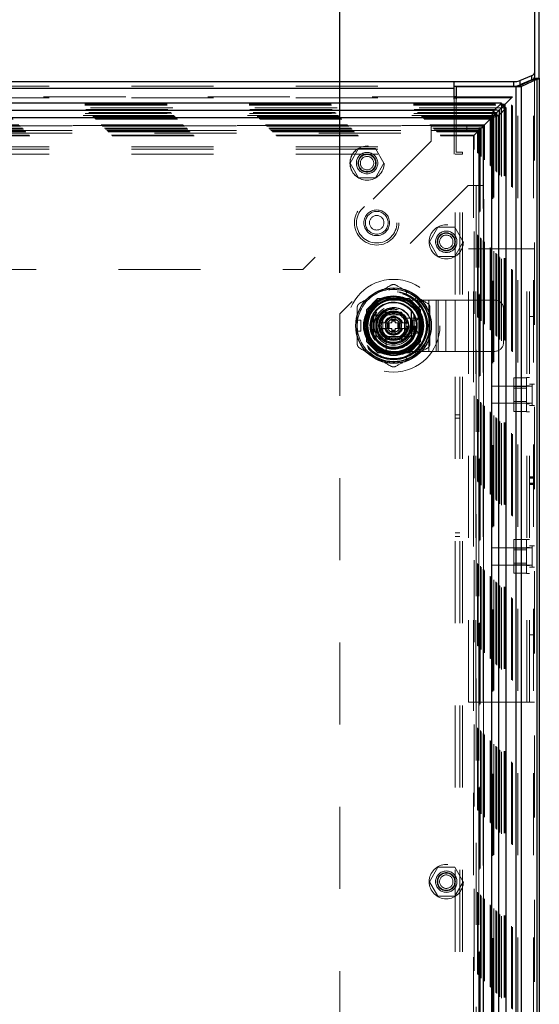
# Model space of a CAD drawing. Header units: inches. Extents: x 0.2 to 10.8, y 0.2 to 8.2.
# Tile 54 of 98: x 4.055 to 4.688, y 3.995 to 5.193. Entities that reach past the tile are written whole.
import ezdxf

# ---------------------------------------------------------------- set-up
doc = ezdxf.new("R2010")
doc.units = ezdxf.units.IN
doc.header["$MEASUREMENT"] = 0
doc.linetypes.add('HIDDEN', pattern=[0.075, 0.05, -0.025])
doc.layers.add('DIMENSIONS', color=140, linetype='Continuous')
doc.layers.add('SLD-0', color=179, linetype='Continuous')
doc.styles.add('SLDTEXTSTYLE0', font='TXT', dxfattribs={"width": 0.7})
doc.dimstyles.new('SLDDIMSTYLE0', dxfattribs={"dimtxt": 0.084961, "dimasz": 0.13, "dimexe": 0, "dimexo": 0.0625, "dimgap": 0.02124, "dimtad": 0, "dimtih": 1, "dimtoh": 1, "dimlfac": 12, "dimrnd": 1e-09, "dimzin": 12, "dimdsep": 46, "dimtxsty": 'SLDTEXTSTYLE0', "dimsah": 1, "dimcen": 0.09, "dimadec": 0, "dimazin": 3, "dimtfac": 1, "dimtofl": 0, "dimtmove": 0, "dimatfit": 3, "dimfxl": 0, "dimfrac": 2, "dimtolj": 1, "dimtzin": 12, "dimarcsym": 0})

# ---------------------------------------------------------------- blocks, each defined once
blk = doc.blocks.new('_D')
at = {"layer": 'DIMENSIONS'}
for p, q in [((2.9304, 4.8851), (2.9304, 5.9403)), ((4.4449, 4.8851), (4.4449, 5.9403)), ((2.9304, 5.8153), (3.4413, 5.8153)), ((3.5565, 5.8153), (3.5279, 5.8153)), ((3.5279, 5.8153), (3.5279, 5.6803)), ((3.8796, 5.8153), (3.9081, 5.8153)), ((3.9081, 5.8153), (3.9081, 5.6803)), ((4.4449, 5.8153), (3.9947, 5.8153)), ((3.5279, 5.6803), (3.5565, 5.6803)), ((3.9081, 5.6803), (3.8796, 5.6803))]:
    blk.add_line(p, q, dxfattribs=at)
for points in [[(2.9304, 5.8153), (3.0604, 5.7953), (3.0604, 5.8353)], [(4.4449, 5.8153), (4.3149, 5.8353), (4.3149, 5.7953)]]:
    blk.add_solid(points, dxfattribs=at)
at = {"layer": 'DIMENSIONS', "char_height": 0.08333, "attachment_point": 1, "style": 'SLDTEXTSTYLE0'}
for s, insert in [('18.17', (3.5565, 5.9417)), ('461.6', (3.5565, 5.7877))]:
    blk.add_mtext(s, dxfattribs=dict(at, insert=insert))

msp = doc.modelspace()

# ---------------------------------------------------------------- linework, layer by layer
at = {"layer": 'SLD-0', "linetype": 'Continuous', "lineweight": 25}
for p, q in [((4.6816684, 5.5776478), (4.6816684, 5.1283716)), ((4.6876684, 5.1217922), (4.6876684, 5.57221)), ((2.7911684, 5.1177436), (4.5841684, 5.1177436)), ((4.5841684, 5.1095868), (4.5841684, 5.1177436)), ((4.5841684, 5.1177436), (4.6565204, 5.1177436)), ((4.6565204, 5.1123057), (4.6565204, 5.1177436)), ((4.6617138, 5.1116383), (4.6807897, 5.1206119)), ((4.6638861, 5.1190329), (4.6786174, 5.1252587)), ((4.6786174, 5.1198209), (4.6638861, 5.1135951)), ((4.6638861, 5.1190329), (4.6638861, 5.1135951)), ((4.6850324, 5.1206119), (4.6659564, 5.1116383)), ((4.6786174, 5.1198209), (4.6786174, 5.1252587)), ((4.6807897, 5.1206119), (4.6850324, 5.1206119)), ((4.6814401, 5.1212428), (4.6869833, 5.1212428)), ((4.6816684, 5.1283716), (4.6816684, 5.1229337)), ((4.6816684, 5.1217922), (4.6816684, 5.1229337)), ((4.6816684, 5.1217922), (4.6876684, 5.1217922)), ((4.6850324, 3.1759627), (4.6850324, 5.1206119)), ((4.6876684, 5.1217922), (4.6876684, 3.1759627)), ((2.7911684, 5.1095868), (4.5841684, 5.1095868)), ((4.5841684, 5.1123057), (4.6565204, 5.1123057)), ((4.5841684, 5.0964448), (4.5841684, 5.1095868)), ((4.5865851, 5.1113794), (4.5865851, 5.0964448)), ((4.6595924, 5.1113794), (4.5865851, 5.1113794)), ((4.6595924, 3.1759627), (4.6595924, 5.1113794)), ((4.6648529, 5.1113794), (4.6595924, 5.1113794)), ((4.6617138, 5.1116383), (4.6659564, 5.1116383)), ((4.6659564, 3.1759627), (4.6659564, 5.1116383)), ((4.5865851, 5.0990783), (4.5841684, 5.0990783)), ((4.5841684, 5.0981456), (4.5865851, 5.0981456)), ((4.6414938, 5.0915934), (2.7338024, 5.0915934)), ((4.6324093, 5.0825088), (2.7428869, 5.0825088)), ((4.6414938, 5.0915934), (4.6324093, 5.0825088)), ((4.6409018, 5.0850926), (4.6324093, 5.0766)), ((4.6324093, 5.0825088), (4.6324093, 5.0766)), ((4.6324185, 5.0765907), (4.6409119, 5.085084)), ((4.6383274, 5.0765907), (4.6474119, 5.0856752)), ((4.6406933, 5.0890093), (4.6448695, 5.0890093)), ((4.6408002, 5.0901425), (4.6460027, 5.0901425)), ((4.6409452, 5.085085), (4.6448695, 5.0890093)), ((4.6414938, 5.0915934), (4.6414938, 5.0911779)), ((4.6448695, 5.0890093), (4.6460027, 5.0901425)), ((4.6448695, 5.084876), (4.6448695, 5.0890093)), ((4.6460027, 5.0849829), (4.6460027, 5.0901425)), ((4.6474119, 5.0856752), (4.6470181, 5.0856752)), ((4.6474119, 3.2020672), (4.6474119, 5.0856752)), ((4.6294641, 5.0736456), (2.745832, 5.0736456)), ((4.6294641, 5.0736456), (4.6294641, 3.2140968)), ((4.6296213, 5.073761), (4.6324347, 5.0765745)), ((4.6383274, 5.0765907), (4.6324185, 5.0765907)), ((4.6383274, 3.2111517), (4.6383274, 5.0765907)), ((4.4856639, 4.8342981), (4.4856639, 4.8069221)), ((4.5348765, 4.8342981), (4.5348765, 4.8069221))]:
    msp.add_line(p, q, dxfattribs=at)
at = {"layer": 'SLD-0', "linetype": 'HIDDEN', "lineweight": 18}
for p, q in [((4.6807897, 3.1759627), (4.6807897, 5.1206119)), ((4.6816684, 5.1217922), (4.6816684, 3.1759627)), ((2.7911684, 5.1123057), (4.5841684, 5.1123057)), ((2.7911684, 5.1095868), (4.5841684, 5.1095868)), ((4.6595924, 3.1759627), (4.6595924, 5.1113794)), ((4.6617138, 3.1759627), (4.6617138, 5.1116383)), ((4.5841684, 5.0990783), (2.7911684, 5.0990783)), ((2.7911684, 5.0981456), (4.5841684, 5.0981456)), ((4.5841684, 5.0383313), (4.5841684, 5.0964448)), ((4.6549341, 5.0990783), (4.5865851, 5.0990783)), ((4.5865851, 5.0981456), (4.6540058, 5.0981456)), ((4.5865851, 5.0964448), (4.5865851, 5.0317961)), ((4.6523412, 5.096482), (4.6540058, 5.0981456)), ((4.6540058, 3.1895968), (4.6540058, 5.0981456)), ((4.6549297, 3.1886873), (4.6549297, 5.0990586)), ((4.6414938, 5.0856845), (2.7338024, 5.0856845)), ((2.734496, 5.0901425), (4.6408002, 5.0901425)), ((2.7346029, 5.0890093), (4.6406933, 5.0890093)), ((2.7354953, 5.0839406), (4.6398008, 5.0839406)), ((4.638817, 5.0829511), (2.7364641, 5.0829511)), ((4.6388958, 3.2047034), (4.6388958, 5.0830374)), ((4.6398008, 5.0839406), (4.6409452, 5.085085)), ((4.6398008, 3.2038018), (4.6398008, 5.0839406)), ((4.6414938, 5.0856845), (4.6409018, 5.0850926)), ((4.6409119, 5.085084), (4.6415031, 5.0856752)), ((4.6414938, 5.0911779), (4.6414938, 5.0856845)), ((4.6470181, 5.0856752), (4.6415031, 5.0856752)), ((4.6415031, 3.2020672), (4.6415031, 5.0856752)), ((4.6448695, 3.2028664), (4.6448695, 5.084876)), ((4.6460027, 3.2027595), (4.6460027, 5.0849829)), ((2.739245, 5.0801909), (4.6360511, 5.0801909)), ((2.740059, 5.0793769), (4.6352372, 5.0793769)), ((2.7402087, 5.0792273), (4.6350875, 5.0792273)), ((4.6348559, 5.0789998), (2.7404524, 5.0789998)), ((2.7428093, 5.0766239), (4.6324916, 5.0766239)), ((4.6324093, 5.0766), (2.7428869, 5.0766)), ((2.7430424, 5.0763935), (4.6322537, 5.0763935)), ((2.7442285, 5.075225), (4.6310673, 5.075225)), ((2.7453614, 5.0740745), (4.6299347, 5.0740745)), ((4.6294641, 5.0736456), (2.745832, 5.0736456)), ((2.7466638, 5.0727722), (4.6286324, 5.0727722)), ((2.7473945, 5.0720414), (4.6279016, 5.0720414)), ((4.6279016, 5.0720414), (4.6286324, 5.0727722)), ((4.6279016, 3.215701), (4.6279016, 5.0720414)), ((4.6286324, 5.0727722), (4.6296213, 5.073761)), ((4.6286324, 3.2149702), (4.6286324, 5.0727722)), ((4.6294641, 5.0736456), (4.6294641, 3.2140968)), ((4.6299347, 3.2136679), (4.6299347, 5.0740745)), ((4.6310595, 5.0751962), (4.6310595, 3.2125486)), ((4.6322537, 3.2113489), (4.6322537, 5.0763935)), ((4.6323877, 5.0765296), (4.6323877, 3.2112131)), ((4.6324185, 3.2111517), (4.6324185, 5.0765907)), ((4.6346802, 3.2089122), (4.6346802, 5.0788175)), ((4.6350875, 3.2085151), (4.6350875, 5.0792273)), ((4.6352372, 3.2083655), (4.6352372, 5.0793769)), ((4.6360511, 3.2075515), (4.6360511, 5.0801909)), ((2.7542784, 5.0651575), (4.6210177, 5.0651575)), ((2.7551118, 5.0643242), (4.6201844, 5.0643242)), ((4.6201555, 5.0643301), (2.7551326, 5.0643301)), ((4.6199956, 5.0641651), (2.755279, 5.0641651)), ((2.7555284, 5.0639075), (4.6197677, 5.0639075)), ((2.7555284, 5.0639075), (4.6197677, 5.0639075)), ((2.7559451, 5.0634909), (4.6193511, 5.0634909)), ((2.7559472, 5.0634778), (4.6193594, 5.0634778)), ((2.7582368, 5.0611992), (4.6170594, 5.0611992)), ((2.7582368, 5.0611992), (4.6170594, 5.0611992)), ((2.7584777, 5.0609582), (4.6168184, 5.0609582)), ((2.7594069, 5.060029), (4.6158892, 5.060029)), ((2.7596951, 5.0597409), (4.6156011, 5.0597409)), ((2.7610446, 5.0583709), (4.6142722, 5.0583709)), ((2.7610859, 5.0583273), (4.6141998, 5.0583273)), ((2.8191342, 5.06401), (4.5562176, 5.06401)), ((2.8191342, 5.05801), (4.5562176, 5.05801)), ((4.5562176, 5.06401), (4.5562176, 5.05501)), ((4.5562176, 5.06401), (4.5993842, 5.06401)), ((4.5562176, 5.05801), (4.5993842, 5.05801)), ((4.5993842, 5.05801), (4.5993842, 5.06401)), ((4.6132712, 5.057411), (4.6140281, 5.0581679)), ((4.6199119, 5.0613295), (4.6139119, 5.0613295)), ((4.6139119, 5.0613295), (4.6139119, 4.9913295)), ((4.6139785, 5.0581378), (4.6139785, 3.2296055)), ((4.6141663, 5.0583061), (4.6156011, 5.0597409)), ((4.6156011, 5.0597409), (4.6158892, 5.060029)), ((4.6156011, 5.0597409), (4.6156011, 3.2280015)), ((4.6158892, 3.2277134), (4.6158892, 5.060029)), ((4.6168184, 5.0609582), (4.6201844, 5.0643242)), ((4.6168184, 3.2267842), (4.6168184, 5.0609582)), ((4.6170594, 3.2265432), (4.6170594, 5.0611992)), ((4.6170594, 3.2265432), (4.6170594, 5.0611992)), ((4.6193034, 5.0634531), (4.6193034, 3.2242593)), ((4.6193511, 3.2242515), (4.6193511, 5.0634909)), ((4.6197677, 3.2238349), (4.6197677, 5.0639075)), ((4.6197677, 5.0639075), (4.6197677, 3.2238349)), ((4.6199119, 5.0613295), (4.6199119, 4.9913295)), ((4.6199716, 3.2236542), (4.6199716, 5.064081)), ((4.6201844, 5.0643242), (4.6210177, 5.0651575)), ((4.6201844, 3.2234182), (4.6201844, 5.0643242)), ((4.6201992, 4.8747048), (4.6202032, 5.0643094)), ((4.6210177, 3.2225849), (4.6210177, 5.0651575)), ((2.7620249, 5.057411), (4.6132712, 5.057411)), ((2.762798, 5.056638), (4.6124982, 5.056638)), ((2.7668884, 5.0525475), (4.6084077, 5.0525475)), ((2.76759, 5.0518139), (4.6076887, 5.0518139)), ((2.8191342, 5.05501), (4.5562176, 5.05501)), ((2.8191342, 5.05501), (4.5562176, 5.05501)), ((4.5562176, 5.05501), (4.5562176, 5.04526)), ((4.6076793, 5.0518177), (4.6076793, 3.2359254)), ((4.6084077, 5.0525475), (4.6124982, 5.056638)), ((4.6084077, 3.2351949), (4.6084077, 5.0525475)), ((4.6124982, 5.056638), (4.6132712, 5.057411)), ((4.6124982, 3.2311044), (4.6124982, 5.056638)), ((4.6132712, 3.2303314), (4.6132712, 5.057411)), ((2.7911684, 5.0383313), (4.5841684, 5.0383313)), ((2.7911684, 5.0383313), (4.5841684, 5.0383313)), ((2.7911684, 5.0353313), (4.5841684, 5.0353313)), ((4.5562176, 5.04526), (4.3999676, 4.88901)), ((4.4677473, 5.03626), (4.4574993, 5.01851)), ((4.4882432, 5.03626), (4.4677473, 5.03626)), ((4.4984912, 5.01851), (4.4882432, 5.03626)), ((4.5841684, 5.0293313), (4.5841684, 5.0383313)), ((2.7911684, 5.0293313), (4.5841684, 5.0293313)), ((4.5850851, 3.2583794), (4.5850851, 5.0292961)), ((4.5940851, 5.0292961), (4.5850851, 5.0292961)), ((4.5865851, 5.0317961), (4.5940851, 5.0317961)), ((4.5910851, 3.2583794), (4.5910851, 5.0292961)), ((4.5940851, 5.0292961), (4.5940851, 5.0317961)), ((4.5940851, 3.2583794), (4.5940851, 5.0292961)), ((4.5940851, 3.2583794), (4.5940851, 5.0292961)), ((4.4574993, 5.01851), (4.4677473, 5.00076)), ((4.4882432, 5.00076), (4.4984912, 5.01851)), ((4.4677473, 5.00076), (4.4882432, 5.00076)), ((4.6011619, 4.9913295), (4.4449119, 4.8350795)), ((4.6109119, 4.9913295), (4.6011619, 4.9913295)), ((4.6109119, 4.9913295), (4.6109119, 3.2964129)), ((4.6199119, 4.9913295), (4.6109119, 4.9913295)), ((4.6109119, 4.9913295), (4.6109119, 3.2964129)), ((4.6139119, 4.9913295), (4.6139119, 3.2964129)), ((4.6199119, 4.9913295), (4.6199119, 3.2964129)), ((4.5641639, 4.9404684), (4.553916, 4.9227184)), ((4.5846599, 4.9404684), (4.5641639, 4.9404684)), ((4.5949078, 4.9227184), (4.5846599, 4.9404684)), ((4.553916, 4.9227184), (4.5641639, 4.9049684)), ((4.5846599, 4.9049684), (4.5949078, 4.9227184)), ((4.6015017, 4.9140461), (4.6075017, 4.9140461)), ((4.6015017, 4.3622127), (4.6015017, 4.9140461)), ((4.6075017, 4.3622127), (4.6075017, 4.9140461)), ((4.6105017, 4.9140461), (4.6075017, 4.9140461)), ((4.6105017, 4.3622127), (4.6105017, 4.9140461)), ((4.6105017, 4.3622127), (4.6105017, 4.9140461)), ((4.6726684, 4.9140461), (4.6105017, 4.9140461)), ((4.6726684, 4.3622127), (4.6726684, 4.9140461)), ((4.6816684, 4.9140461), (4.6726684, 4.9140461)), ((4.6726684, 4.3622127), (4.6726684, 4.9140461)), ((4.6756684, 4.3622127), (4.6756684, 4.9140461)), ((4.5641639, 4.9049684), (4.5846599, 4.9049684)), ((2.9753842, 4.88901), (4.3999676, 4.88901)), ((4.5246012, 4.8585555), (4.5267333, 4.8622484)), ((4.5246012, 4.8585555), (4.5359664, 4.8519938)), ((4.5380984, 4.8556867), (4.5267333, 4.8622484)), ((4.5359664, 4.8519938), (4.5380984, 4.8556867)), ((4.4908705, 4.8537184), (4.4771619, 4.8400098)), ((4.4910205, 4.8535684), (4.4773118, 4.8398598)), ((4.52937, 4.8537184), (4.4908705, 4.8537184)), ((4.5295199, 4.8535684), (4.4910205, 4.8535684)), ((4.5253049, 4.8534185), (4.4952355, 4.8534185)), ((4.5102685, 4.8518617), (4.5415185, 4.8518617)), ((4.5430786, 4.8400098), (4.52937, 4.8537184)), ((4.5415185, 4.7893617), (4.5415185, 4.8518617)), ((4.5415185, 4.8518617), (4.564695, 4.8518617)), ((4.5415185, 4.7893617), (4.5415185, 4.8518617)), ((4.5531068, 4.7893617), (4.5531068, 4.8518617)), ((4.5621629, 4.7893617), (4.5621629, 4.8518617)), ((4.564695, 4.7893617), (4.564695, 4.8518617)), ((4.564695, 4.8518617), (4.5737511, 4.8518617)), ((4.5737511, 4.7893617), (4.5737511, 4.8518617)), ((4.5737511, 4.8518617), (4.5853393, 4.8518617)), ((4.5853393, 4.7893617), (4.5853393, 4.8518617)), ((4.5853393, 4.8518617), (4.6336019, 4.8518617)), ((4.5853393, 4.7893617), (4.5853393, 4.8518617)), ((4.4449119, 4.8350795), (4.4449119, 3.4526629)), ((4.4771619, 4.8400098), (4.4771619, 4.8015103)), ((4.4773118, 4.8398598), (4.4773118, 4.8013604)), ((4.4774618, 4.8356448), (4.4774618, 4.8055754)), ((4.4913282, 4.8206101), (4.5007992, 4.8370143)), ((4.4971435, 4.8337367), (4.4971435, 4.8074867)), ((4.5233935, 4.8337367), (4.4971435, 4.8337367)), ((4.4971468, 4.8301767), (4.4971468, 4.8110435)), ((4.5198368, 4.8337335), (4.5007036, 4.8337335)), ((4.5007992, 4.8370143), (4.5197411, 4.8370143)), ((4.5083017, 4.8304526), (4.5122387, 4.8304526)), ((4.5083017, 4.8304526), (4.5083017, 4.8286482)), ((4.5122387, 4.8304526), (4.5122387, 4.8286482)), ((4.5197411, 4.8370143), (4.5292121, 4.8206101)), ((4.5233935, 4.8074867), (4.5233935, 4.8337367)), ((4.5233935, 4.8110435), (4.5233935, 4.8301767)), ((4.5432285, 4.8398598), (4.5430786, 4.8400098)), ((4.5430786, 4.8015103), (4.5430786, 4.8400098)), ((4.5430786, 4.8055754), (4.5430786, 4.8356448)), ((4.5432285, 4.8013604), (4.5432285, 4.8398598)), ((4.6440185, 4.7997784), (4.6440185, 4.8414451)), ((4.6816684, 4.8318065), (4.6756684, 4.8318065)), ((4.4659788, 4.8271718), (4.470243, 4.8271718)), ((4.4659788, 4.8140484), (4.4659788, 4.8271718)), ((4.470243, 4.8140484), (4.470243, 4.8271718)), ((4.5007992, 4.8042059), (4.4913282, 4.8206101)), ((4.5022321, 4.8238909), (4.4932224, 4.8238909)), ((4.5022321, 4.8238909), (4.5022321, 4.8173293)), ((4.5028883, 4.8238909), (4.5022321, 4.8238909)), ((4.5028883, 4.8238909), (4.5028883, 4.8173293)), ((4.5031766, 4.8238909), (4.5028883, 4.8238909)), ((4.5042404, 4.8238909), (4.5031766, 4.8238909)), ((4.5031766, 4.8238909), (4.5031766, 4.8173293)), ((4.5049364, 4.8238909), (4.5042404, 4.8238909)), ((4.5042404, 4.8238909), (4.5042404, 4.8173293)), ((4.5049364, 4.8238909), (4.5049364, 4.8173293)), ((4.5083017, 4.8238909), (4.5049364, 4.8238909)), ((4.5083017, 4.8286482), (4.5122387, 4.8286482)), ((4.5083017, 4.8286482), (4.5083017, 4.827992)), ((4.5083017, 4.827992), (4.5122387, 4.827992)), ((4.5083017, 4.827992), (4.5083017, 4.8277037)), ((4.5083017, 4.8277037), (4.5083017, 4.8266399)), ((4.5083017, 4.8277037), (4.5122387, 4.8277037)), ((4.5083017, 4.8266399), (4.5083017, 4.8259439)), ((4.5083017, 4.8266399), (4.5122387, 4.8266399)), ((4.5083017, 4.8259439), (4.5122387, 4.8259439)), ((4.5083017, 4.8259439), (4.5083017, 4.8238909)), ((4.5122387, 4.8286482), (4.5122387, 4.827992)), ((4.5122387, 4.827992), (4.5122387, 4.8277037)), ((4.5122387, 4.8277037), (4.5122387, 4.8266399)), ((4.5122387, 4.8266399), (4.5122387, 4.8259439)), ((4.5122387, 4.8259439), (4.5122387, 4.8238909)), ((4.515604, 4.8238909), (4.5122387, 4.8238909)), ((4.515604, 4.8238909), (4.515604, 4.8173293)), ((4.5162999, 4.8238909), (4.515604, 4.8238909)), ((4.5173638, 4.8238909), (4.5162999, 4.8238909)), ((4.5162999, 4.8238909), (4.5162999, 4.8173293)), ((4.5173638, 4.8238909), (4.5173638, 4.8173293)), ((4.5176521, 4.8238909), (4.5173638, 4.8238909)), ((4.5176521, 4.8238909), (4.5176521, 4.8173293)), ((4.5183082, 4.8238909), (4.5176521, 4.8238909)), ((4.5183082, 4.8238909), (4.5183082, 4.8173293)), ((4.5273179, 4.8238909), (4.5183082, 4.8238909)), ((4.5292121, 4.8206101), (4.5197411, 4.8042059)), ((4.537468, 4.8297965), (4.5238609, 4.8297965)), ((4.5273179, 4.8238909), (4.5272283, 4.8240461)), ((4.5308935, 4.8297784), (4.5408935, 4.8297784)), ((4.5333935, 4.8272784), (4.5308935, 4.8297784)), ((4.5308935, 4.8114451), (4.5308935, 4.8297784)), ((4.5333935, 4.8272784), (4.5383935, 4.8272784)), ((4.5333935, 4.8139451), (4.5333935, 4.8272784)), ((4.5383935, 4.8272784), (4.5408935, 4.8297784)), ((4.5383935, 4.8272784), (4.5383935, 4.8139451)), ((4.5408935, 4.8297784), (4.5408935, 4.8114451)), ((4.4659788, 4.8140484), (4.470243, 4.8140484)), ((4.5022321, 4.8173293), (4.4932224, 4.8173293)), ((4.4971435, 4.8074867), (4.5233935, 4.8074867)), ((4.5007036, 4.8074867), (4.5198368, 4.8074867)), ((4.5010838, 4.8070193), (4.5010838, 4.7934123)), ((4.5028883, 4.8173293), (4.5022321, 4.8173293)), ((4.5031766, 4.8173293), (4.5028883, 4.8173293)), ((4.5042404, 4.8173293), (4.5031766, 4.8173293)), ((4.5049364, 4.8173293), (4.5042404, 4.8173293)), ((4.5083017, 4.8173293), (4.5049364, 4.8173293)), ((4.5083017, 4.8173293), (4.5083017, 4.8152763)), ((4.5083017, 4.8152763), (4.5122387, 4.8152763)), ((4.5083017, 4.8152763), (4.5083017, 4.8145804)), ((4.5083017, 4.8145804), (4.5122387, 4.8145804)), ((4.5083017, 4.8145804), (4.5083017, 4.8135165)), ((4.5083017, 4.8135165), (4.5122387, 4.8135165)), ((4.5083017, 4.8135165), (4.5083017, 4.8132282)), ((4.5083017, 4.8132282), (4.5122387, 4.8132282)), ((4.5083017, 4.8132282), (4.5083017, 4.812572)), ((4.5083017, 4.812572), (4.5122387, 4.812572)), ((4.5083017, 4.812572), (4.5083017, 4.8107676)), ((4.5083017, 4.8107676), (4.5122387, 4.8107676)), ((4.515604, 4.8173293), (4.5122387, 4.8173293)), ((4.5122387, 4.8173293), (4.5122387, 4.8152763)), ((4.5122387, 4.8152763), (4.5122387, 4.8145804)), ((4.5122387, 4.8145804), (4.5122387, 4.8135165)), ((4.5122387, 4.8135165), (4.5122387, 4.8132282)), ((4.5122387, 4.8132282), (4.5122387, 4.812572)), ((4.5122387, 4.812572), (4.5122387, 4.8107676)), ((4.5162999, 4.8173293), (4.515604, 4.8173293)), ((4.5173638, 4.8173293), (4.5162999, 4.8173293)), ((4.5176521, 4.8173293), (4.5173638, 4.8173293)), ((4.5183082, 4.8173293), (4.5176521, 4.8173293)), ((4.5273179, 4.8173293), (4.5183082, 4.8173293)), ((4.5272283, 4.8171741), (4.5273179, 4.8173293)), ((4.5333935, 4.8139451), (4.5308935, 4.8114451)), ((4.5408935, 4.8114451), (4.5308935, 4.8114451)), ((4.5383935, 4.8139451), (4.5333935, 4.8139451)), ((4.5383935, 4.8139451), (4.5408935, 4.8114451)), ((4.4771619, 4.8015103), (4.4908705, 4.7878017)), ((4.5197411, 4.8042059), (4.5007992, 4.8042059)), ((4.52937, 4.7878017), (4.5430786, 4.8015103)), ((4.5295199, 4.7876518), (4.5432285, 4.8013604)), ((4.4908705, 4.7878017), (4.4910205, 4.7876518)), ((4.4908705, 4.7878017), (4.52937, 4.7878017)), ((4.4910205, 4.7876518), (4.5295199, 4.7876518)), ((4.4952355, 4.7878017), (4.5253049, 4.7878017)), ((4.5102685, 4.7893617), (4.5415185, 4.7893617)), ((4.5359664, 4.7892264), (4.5246012, 4.7826647)), ((4.5267333, 4.7789718), (4.5246012, 4.7826647)), ((4.5380984, 4.7855335), (4.5267333, 4.7789718)), ((4.5380984, 4.7855335), (4.5359664, 4.7892264)), ((4.5415185, 4.7893617), (4.564695, 4.7893617)), ((4.564695, 4.7893617), (4.5737511, 4.7893617)), ((4.5737511, 4.7893617), (4.5853393, 4.7893617)), ((4.5853393, 4.7893617), (4.6336019, 4.7893617)), ((4.6295851, 4.7469627), (4.6295851, 4.7261294)), ((4.6790642, 4.7469627), (4.6295851, 4.7469627)), ((4.6719184, 4.757042), (4.6565017, 4.757042)), ((4.6565017, 4.757042), (4.6565017, 4.746794)), ((4.6719184, 4.746794), (4.6565017, 4.746794)), ((4.6565017, 4.746794), (4.6565017, 4.7262981)), ((4.6719184, 4.7157127), (4.6719184, 4.7573794)), ((4.6756684, 4.7573794), (4.6719184, 4.7573794)), ((4.6756684, 4.7475877), (4.6719184, 4.7475877)), ((4.6816684, 4.7495669), (4.6756684, 4.7495669)), ((4.6790642, 4.7495669), (4.6790642, 4.7235252)), ((4.6719184, 4.7447086), (4.6565017, 4.7447086)), ((4.6295851, 4.7261294), (4.6790642, 4.7261294)), ((4.6565017, 4.7283836), (4.6719184, 4.7283836)), ((4.6719184, 4.7262981), (4.6565017, 4.7262981)), ((4.6565017, 4.7262981), (4.6565017, 4.7160501)), ((4.6719184, 4.7255044), (4.6756684, 4.7255044)), ((4.6816684, 4.7235252), (4.6756684, 4.7235252)), ((4.5910851, 4.7120877), (4.5850851, 4.7120877)), ((4.6719184, 4.7160501), (4.6565017, 4.7160501)), ((4.6719184, 4.7157127), (4.6756684, 4.7157127)), ((4.5850851, 4.7079211), (4.5910851, 4.7079211)), ((4.6816684, 4.6367466), (4.6756684, 4.6367466)), ((4.6816684, 4.6363462), (4.6756684, 4.6363462)), ((4.6816684, 4.636106), (4.6756684, 4.636106)), ((4.6816684, 4.6352858), (4.6756684, 4.6352858)), ((4.6816684, 4.634857), (4.6756684, 4.634857)), ((4.6816684, 4.6287719), (4.6756684, 4.6287719)), ((4.6816684, 4.6277471), (4.6756684, 4.6277471)), ((4.6756684, 4.6275294), (4.6816684, 4.6275294)), ((4.6816684, 4.6273628), (4.6756684, 4.6273628)), ((4.5850851, 4.5683377), (4.5910851, 4.5683377)), ((4.5850851, 4.5641711), (4.5910851, 4.5641711)), ((4.6719184, 4.5602087), (4.6565017, 4.5602087)), ((4.6565017, 4.5602087), (4.6565017, 4.5499607)), ((4.6719184, 4.5188794), (4.6719184, 4.5605461)), ((4.6756684, 4.5605461), (4.6719184, 4.5605461)), ((4.6295851, 4.5501294), (4.6295851, 4.5292961)), ((4.6790642, 4.5501294), (4.6295851, 4.5501294)), ((4.6719184, 4.5499607), (4.6565017, 4.5499607)), ((4.6565017, 4.5499607), (4.6565017, 4.5294648)), ((4.6719184, 4.5478752), (4.6565017, 4.5478752)), ((4.6756684, 4.5507544), (4.6719184, 4.5507544)), ((4.6816684, 4.5527336), (4.6756684, 4.5527336)), ((4.6790642, 4.5527336), (4.6790642, 4.5266919)), ((4.6565017, 4.5315502), (4.6719184, 4.5315502)), ((4.6295851, 4.5292961), (4.6790642, 4.5292961)), ((4.6719184, 4.5294648), (4.6565017, 4.5294648)), ((4.6565017, 4.5294648), (4.6565017, 4.5192168)), ((4.6719184, 4.5192168), (4.6565017, 4.5192168)), ((4.6719184, 4.5286711), (4.6756684, 4.5286711)), ((4.6719184, 4.5188794), (4.6756684, 4.5188794)), ((4.6816684, 4.5266919), (4.6756684, 4.5266919)), ((4.6816684, 4.4444523), (4.6756684, 4.4444523)), ((4.6015017, 4.3622127), (4.6075017, 4.3622127)), ((4.6105017, 4.3622127), (4.6075017, 4.3622127)), ((4.6726684, 4.3622127), (4.6105017, 4.3622127)), ((4.6816684, 4.3622127), (4.6726684, 4.3622127)), ((4.5641639, 4.1616212), (4.553916, 4.1438712)), ((4.5846599, 4.1616212), (4.5641639, 4.1616212)), ((4.5949078, 4.1438712), (4.5846599, 4.1616212)), ((4.553916, 4.1438712), (4.5641639, 4.1261212)), ((4.5846599, 4.1261212), (4.5949078, 4.1438712)), ((4.5641639, 4.1261212), (4.5846599, 4.1261212))]:
    msp.add_line(p, q, dxfattribs=at)
at = {"layer": 'SLD-0', "linetype": 'HIDDEN', "lineweight": 18, "flags": 128}
for points in [[(4.6369826, 5.0811224), (4.6369841, 5.0811247), (4.637065, 5.0812198), (4.6370851, 5.0812341), (4.6370902, 5.0812353), (4.6370914, 5.0812354), (4.6370917, 5.0812353), (4.6370918, 5.0812353), (4.6370918, 5.0812353), (4.6370918, 5.0812353), (4.6370918, 5.0812353), (4.6370918, 5.0812353), (4.6370918, 5.0812353), (4.6370918, 5.0812353), (4.6370737, 5.0812134)], [(4.6147032, 5.0588411), (4.6144084, 5.0585388), (4.6142274, 5.0583593), (4.6140979, 5.0582426), (4.614058, 5.058201), (4.6140282, 5.0581681), (4.613999, 5.0581334), (4.6140617, 5.0581926), (4.6145443, 5.0586821), (4.6168184, 5.0609582), (4.6168184, 5.0609582)], [(4.5324158, 4.8589675), (4.5272197, 4.86153), (4.5264889, 4.8618251)], [(4.5378541, 4.8552634), (4.537233, 4.8557488), (4.5324158, 4.8589675)], [(4.4664676, 4.8271718), (4.4663578, 4.8263913), (4.4659788, 4.8206101)], [(4.4659788, 4.8206101), (4.4663578, 4.8148289), (4.4664676, 4.8140484)], [(4.5264889, 4.7793951), (4.5272197, 4.7796902), (4.5324158, 4.7822527)], [(4.5324158, 4.7822527), (4.537233, 4.7854714), (4.5378541, 4.7859568)]]:
    msp.add_lwpolyline(points, dxfattribs=at)
at = {"layer": 'SLD-0', "linetype": 'HIDDEN', "lineweight": 18}
for centre, radius in [((4.4779952, 5.01851), 0.0208333), ((4.4780509, 5.01851), 0.0208333), ((4.4779952, 5.01851), 0.0130208), ((4.4779952, 5.01851), 0.0110417), ((4.4779952, 5.01851), 0.0104167), ((4.4779952, 5.01851), 0.0081625), ((4.4897517, 4.9458794), 0.0270833), ((4.4897517, 4.9458794), 0.0245833), ((4.4897517, 4.9458794), 0.0245833), ((4.4897517, 4.9458794), 0.015625), ((4.4897517, 4.9458794), 0.0138333), ((4.4897517, 4.9458794), 0.0088333), ((4.5744119, 4.9227184), 0.0208333), ((4.5744119, 4.9227184), 0.0130208), ((4.5744119, 4.9227184), 0.0110417), ((4.5744119, 4.9227184), 0.0104167), ((4.5744119, 4.9227184), 0.0081625), ((4.5102702, 4.8206101), 0.0564167), ((4.5101619, 4.8207879), 0.04375), ((4.5102702, 4.8206101), 0.0415329), ((4.5102702, 4.8206101), 0.0415026), ((4.5102702, 4.8206101), 0.0408935), ((4.5102702, 4.8206101), 0.0400262), ((4.5102702, 4.8206101), 0.0362533), ((4.5102702, 4.8206101), 0.0360892), ((4.5102702, 4.8206101), 0.0337927), ((4.5102702, 4.8206101), 0.0334252), ((4.5102702, 4.8206101), 0.0319882), ((4.5102702, 4.8206101), 0.0270669), ((4.5102702, 4.8206101), 0.0264108), ((4.5102702, 4.8206101), 0.0264108), ((4.5102702, 4.8206101), 0.0262467), ((4.5102702, 4.8206101), 0.0237861), ((4.5102702, 4.8206101), 0.0209974), ((4.5102702, 4.8206101), 0.0200131), ((4.5102702, 4.8206101), 0.0172244), ((4.5102702, 4.8206101), 0.0164042), ((4.5102702, 4.8206101), 0.0162402), ((4.5102702, 4.8206101), 0.0149278), ((4.5102702, 4.8206101), 0.0098425), ((4.5102702, 4.8206101), 0.0080659), ((4.5102702, 4.8206101), 0.0078297), ((4.5744119, 4.1438712), 0.0208333), ((4.5744119, 4.1438712), 0.0130208), ((4.5744119, 4.1438712), 0.0110417), ((4.5744119, 4.1438712), 0.0104167), ((4.5744119, 4.1438712), 0.0081625)]:
    msp.add_circle(centre, radius, dxfattribs=at)
at = {"layer": 'SLD-0', "linetype": 'Continuous', "lineweight": 25}
for radius in [0.0459318, 0.0362814, 0.0358174, 0.0344488, 0.0328084, 0.0321054, 0.0180446]:
    msp.add_circle((4.5102702, 4.8206101), radius, dxfattribs=at)
for centre, radius, start, end in [((4.6568901, 5.1373145), 0.0195745, 268.9177419, 290.9407771), ((4.6776623, 5.1292464), 0.0041005, 283.4694691, 347.6813897), ((4.6776623, 5.1238086), 0.0041005, 283.4694691, 347.6813897), ((4.6568901, 5.1318767), 0.0195745, 268.9177419, 290.9407771), ((4.5102702, 4.8206101), 0.0278871, 40.1191669, 139.8808331), ((4.5102702, 4.8206101), 0.0281573, 150.9137041, 209.0862959), ((4.5102702, 4.8206101), 0.0281573, 330.9137041, 29.0862959), ((4.5102702, 4.8206101), 0.0278871, 220.1191669, 319.8808331)]:
    msp.add_arc(centre, radius, start, end, dxfattribs=at)
at = {"layer": 'SLD-0', "linetype": 'HIDDEN', "lineweight": 18}
for centre, radius, start, end in [((4.5102702, 4.8206101), 0.0442913, 120, 171.4803757), ((4.5102702, 4.8206101), 0.0442913, 68.5196243, 120), ((4.5102702, 4.8206101), 0.0442913, 0, 51.4803757), ((4.5102685, 4.8206117), 0.03125, 90, 270), ((4.5102702, 4.8206101), 0.0287073, 18.6629249, 251.3370751), ((4.5102702, 4.8206101), 0.0218176, 7.3528467, 175.552299), ((4.5102702, 4.8206101), 0.0221457, 10.98225, 167.5591528), ((4.6336019, 4.8414451), 0.0104167, 0, 90), ((4.5102702, 4.8206101), 0.0173027, 108.5459072, 131.4540928), ((4.5102702, 4.8206101), 0.0114829, 16.6015496, 163.3984504), ((4.5102702, 4.8206101), 0.0108268, 17.6397014, 162.3602986), ((4.5102702, 4.8206101), 0.0173027, 48.5459072, 71.4540928), ((4.5102702, 4.8206101), 0.0173027, 168.5459072, 169.0697518), ((4.5102702, 4.8206101), 0.0287073, 251.3370751, 18.6629249), ((4.5102702, 4.8206101), 0.0045801, 115.4548319, 134.2475009), ((4.5102702, 4.8206101), 0.0218176, 270, 354.2412475), ((4.5102702, 4.8206101), 0.0045801, 45.7524991, 64.5451681), ((4.5102702, 4.8206101), 0.0173027, 10.9302482, 11.4540928), ((4.5102702, 4.8206101), 0.0442913, 308.5196243, 0), ((4.5102702, 4.8206101), 0.0442913, 188.5196243, 240), ((4.5102702, 4.8206101), 0.0221457, 191.9005369, 270), ((4.5102702, 4.8206101), 0.0218176, 189.0369276, 270), ((4.5102702, 4.8206101), 0.0173027, 190.9302482, 191.4540928), ((4.5102702, 4.8206101), 0.0173027, 228.5459072, 251.4540928), ((4.5102702, 4.8206101), 0.0114829, 196.6015496, 343.3984504), ((4.5102702, 4.8206101), 0.0108268, 197.6397014, 342.3602986), ((4.5102702, 4.8206101), 0.0045801, 225.7524991, 244.5451681), ((4.5102702, 4.8206101), 0.0221457, 270, 349.2593124), ((4.5102702, 4.8206101), 0.0045801, 295.4548319, 314.2475009), ((4.5102702, 4.8206101), 0.0173027, 288.5459072, 311.4540928), ((4.5102702, 4.8206101), 0.0173027, 348.5459072, 349.0697518), ((4.6336019, 4.7997784), 0.0104167, 270, 0), ((4.5102702, 4.8206101), 0.0442913, 240, 291.4803757)]:
    msp.add_arc(centre, radius, start, end, dxfattribs=at)
at = {"layer": 'SLD-0', "linetype": 'Continuous', "lineweight": 25}
for points in [[(4.6814401, 5.1212428), (4.6812895, 5.1210322), (4.6810678, 5.1208225), (4.6807897, 5.1206119)], [(4.6814401, 5.1212428), (4.6815903, 5.121426), (4.6816684, 5.1216091), (4.6816684, 5.1217922)], [(4.6869833, 5.1212428), (4.6865317, 5.1210321), (4.685867, 5.1208226), (4.6850324, 5.1206119)], [(4.6869833, 5.1212428), (4.687435, 5.1214263), (4.6876684, 5.1216087), (4.6876684, 5.1217922)], [(4.6617138, 5.1116383), (4.6615998, 5.111552), (4.6614767, 5.1114657), (4.6613459, 5.1113794)], [(4.6659564, 5.1116383), (4.6656146, 5.111552), (4.6652451, 5.1114657), (4.6648529, 5.1113794)]]:
    msp.add_open_spline(points, degree=3, dxfattribs=at)
for points, knots in [([(4.6460027, 5.0901425), (4.6465105, 5.0906465), (4.6475331, 5.0916614), (4.6499345, 5.0940782), (4.6518118, 5.0959533), (4.6523412, 5.096482)], [0, 0, 0, 0, 0.414643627, 0.834948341, 1, 1, 1, 1]), ([(4.6294641, 5.0736456), (4.6297095, 5.0746928), (4.629955, 5.0757397), (4.6304458, 5.0777078), (4.6306913, 5.0786285), (4.6311821, 5.0802329), (4.6314275, 5.0809162), (4.6319184, 5.0819634), (4.6321638, 5.082327), (4.6324093, 5.0825088)], [0, 0, 0, 0, 0.25, 0.25, 0.5, 0.5, 0.75, 0.75, 1, 1, 1, 1]), ([(4.6324093, 5.0766), (4.6323391, 5.0765798), (4.6321989, 5.0765395), (4.6319885, 5.0764425), (4.6317782, 5.0763197), (4.6315678, 5.0761698), (4.6313574, 5.075995), (4.631147, 5.0757967), (4.6308842, 5.0755223), (4.6305685, 5.0751532), (4.6302004, 5.0746769), (4.6298323, 5.0741692), (4.6295868, 5.0738201), (4.6294641, 5.0736456)], [0, 0, 0, 0, 0.0714489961, 0.1428979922, 0.2143469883, 0.2857959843, 0.3572449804, 0.4286939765, 0.5001429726, 0.6251072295, 0.7500714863, 0.8750357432, 1, 1, 1, 1]), ([(4.6383274, 5.0765907), (4.6381455, 5.0763453), (4.6377819, 5.0760999), (4.6367347, 5.075609), (4.6360514, 5.0753636), (4.634447, 5.0748727), (4.6335263, 5.0746273), (4.6315582, 5.0741364), (4.6305113, 5.073891), (4.6294641, 5.0736456)], [0, 0, 0, 0, 0.25, 0.25, 0.5, 0.5, 0.75, 0.75, 1, 1, 1, 1]), ([(4.6294641, 5.0736456), (4.6295638, 5.0737157), (4.6297633, 5.0738559), (4.6300595, 5.0740663), (4.6303498, 5.0742767), (4.6306313, 5.074487), (4.6309012, 5.0746974), (4.6311569, 5.0749078), (4.6314552, 5.0751706), (4.6317743, 5.0754863), (4.6320743, 5.0758544), (4.6323016, 5.0762226), (4.6323795, 5.076468), (4.6324185, 5.0765907)], [0, 0, 0, 0, 0.071448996, 0.142897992, 0.214346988, 0.285795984, 0.35724498, 0.428693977, 0.500142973, 0.625107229, 0.750071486, 0.875035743, 1, 1, 1, 1]), ([(4.4887915, 4.8383966), (4.4886489, 4.8382244), (4.4884201, 4.8379917), (4.4878891, 4.8374234), (4.4875887, 4.837088), (4.4870037, 4.8363662), (4.4867132, 4.8359744), (4.4861639, 4.8351566), (4.4859061, 4.8347334), (4.4856639, 4.8342981)], [0, 0, 0, 0, 0.25, 0.25, 0.5, 0.5, 0.75, 0.75, 1, 1, 1, 1]), ([(4.4889447, 4.8026402), (4.4889447, 4.8026402), (4.4889447, 4.8026931), (4.4889447, 4.8028968), (4.4889447, 4.8030502), (4.4889447, 4.8034417), (4.4889447, 4.803678), (4.4889447, 4.8042225), (4.4889447, 4.8045322), (4.4889447, 4.8055244), (4.4889447, 4.8062863), (4.4889447, 4.8079151), (4.4889447, 4.8087691), (4.4889447, 4.8105321), (4.4889447, 4.8114465), (4.4889447, 4.8132738), (4.4889447, 4.8141907), (4.4889447, 4.8169482), (4.4889447, 4.818795), (4.4889447, 4.8224987), (4.4889447, 4.8243639), (4.4889447, 4.82806), (4.4889447, 4.8299066), (4.4889447, 4.8325259), (4.4889447, 4.8333814), (4.4889447, 4.8349943), (4.4889447, 4.8357432), (4.4889447, 4.8370582), (4.4889447, 4.8375973), (4.4889447, 4.8381776), (4.4889447, 4.8383276), (4.4889447, 4.8385278), (4.4889447, 4.83858), (4.4889447, 4.83858)], [0, 0, 0, 0, 0.03125, 0.03125, 0.0625, 0.0625, 0.09375, 0.09375, 0.125, 0.125, 0.1875, 0.1875, 0.25, 0.25, 0.3125, 0.3125, 0.375, 0.375, 0.5, 0.5, 0.625, 0.625, 0.75, 0.75, 0.8125, 0.8125, 0.875, 0.875, 0.9375, 0.9375, 0.96875, 0.96875, 1, 1, 1, 1]), ([(4.5315956, 4.83858), (4.5315956, 4.83858), (4.5315956, 4.8385271), (4.5315956, 4.8383234), (4.5315956, 4.83817), (4.5315956, 4.8377785), (4.5315956, 4.8375422), (4.5315956, 4.8369977), (4.5315956, 4.836688), (4.5315956, 4.8356958), (4.5315956, 4.8349339), (4.5315956, 4.8333051), (4.5315956, 4.8324511), (4.5315956, 4.8306881), (4.5315956, 4.8297737), (4.5315956, 4.8279464), (4.5315956, 4.8270295), (4.5315956, 4.824272), (4.5315956, 4.8224252), (4.5315956, 4.8187216), (4.5315956, 4.8168563), (4.5315956, 4.8131602), (4.5315956, 4.8113136), (4.5315956, 4.8086943), (4.5315956, 4.8078388), (4.5315956, 4.8062259), (4.5315956, 4.805477), (4.5315956, 4.8041621), (4.5315956, 4.8036229), (4.5315956, 4.8030426), (4.5315956, 4.8028926), (4.5315956, 4.8026924), (4.5315956, 4.8026402), (4.5315956, 4.8026402)], [0, 0, 0, 0, 0.03125, 0.03125, 0.0625, 0.0625, 0.09375, 0.09375, 0.125, 0.125, 0.1875, 0.1875, 0.25, 0.25, 0.3125, 0.3125, 0.375, 0.375, 0.5, 0.5, 0.625, 0.625, 0.75, 0.75, 0.8125, 0.8125, 0.875, 0.875, 0.9375, 0.9375, 0.96875, 0.96875, 1, 1, 1, 1]), ([(4.5348765, 4.8342981), (4.5346345, 4.834733), (4.5343776, 4.8351545), (4.5338331, 4.8359658), (4.5335411, 4.8363605), (4.5329531, 4.8370864), (4.5326531, 4.8374214), (4.532123, 4.8379888), (4.5318915, 4.8382244), (4.5317488, 4.8383966)], [0, 0, 0, 0, 0.25, 0.25, 0.5, 0.5, 0.75, 0.75, 1, 1, 1, 1]), ([(4.4887915, 4.8028236), (4.4886489, 4.8029958), (4.4884201, 4.8032285), (4.4878891, 4.8037968), (4.4875887, 4.8041322), (4.4870037, 4.804854), (4.4867132, 4.8052459), (4.4861639, 4.8060636), (4.4859061, 4.8064868), (4.4856639, 4.8069221)], [0, 0, 0, 0, 0.25, 0.25, 0.5, 0.5, 0.75, 0.75, 1, 1, 1, 1]), ([(4.5348765, 4.8069221), (4.5346345, 4.8064872), (4.5343776, 4.8060657), (4.5338331, 4.8052544), (4.5335411, 4.8048597), (4.5329531, 4.8041338), (4.5326531, 4.8037988), (4.532123, 4.8032314), (4.5318915, 4.8029959), (4.5317488, 4.8028236)], [0, 0, 0, 0, 0.25, 0.25, 0.5, 0.5, 0.75, 0.75, 1, 1, 1, 1])]:
    msp.add_open_spline(points, degree=3, knots=knots, dxfattribs=at)
at = {"layer": 'SLD-0', "linetype": 'HIDDEN', "lineweight": 18}
for points, knots in [([(4.6540058, 5.0981456), (4.6542289, 5.0983724), (4.6545932, 5.0987428), (4.6549309, 5.0990701), (4.6549436, 5.0990814), (4.6549141, 5.0990595), (4.6548789, 5.0990282), (4.6548284, 5.0989766), (4.6547396, 5.09888), (4.6544887, 5.0986211), (4.6533947, 5.0975336), (4.6518483, 5.095984), (4.650545, 5.0946835), (4.6499984, 5.094138)], [0, 0, 0, 0, 0.176082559, 0.287543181, 0.309091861, 0.319324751, 0.329137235, 0.338780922, 0.348818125, 0.37154605, 0.438411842, 0.764478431, 1, 1, 1, 1]), ([(4.6398008, 5.0839406), (4.6398126, 5.0839529), (4.6398372, 5.0839787), (4.6398185, 5.0839621), (4.6397643, 5.0839046), (4.6396714, 5.0838047), (4.6395663, 5.0836974), (4.63948, 5.0836124), (4.6393951, 5.0835322), (4.6392572, 5.0833988), (4.6390771, 5.0832174), (4.6389509, 5.0830893), (4.6388996, 5.0830374)], [0, 0, 0, 0, 0.085431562, 0.179170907, 0.285214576, 0.403268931, 0.529813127, 0.58223157, 0.616670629, 0.726637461, 0.889103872, 1, 1, 1, 1]), ([(4.6464108, 5.0905491), (4.6463216, 5.0904604), (4.6458169, 5.0899584), (4.6448675, 5.0890214), (4.6436187, 5.0877619), (4.6428122, 5.0869531), (4.6423944, 5.0865342)], [0, 0, 0, 0, 0.072279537, 0.409072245, 0.693928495, 1, 1, 1, 1]), ([(4.629612, 5.0737517), (4.6295785, 5.0737181), (4.6292679, 5.0734075), (4.6285742, 5.0727197), (4.6277206, 5.0718424), (4.6271648, 5.0712733), (4.6268733, 5.0710251), (4.626427, 5.070526), (4.6259639, 5.0701235), (4.624994, 5.0691242), (4.6237853, 5.067932), (4.6224079, 5.0665414), (4.6212385, 5.0653856), (4.620601, 5.0647403), (4.6203031, 5.0644432), (4.6202063, 5.0643463), (4.6201809, 5.0643209)], [0, 0, 0, 0, 0.011220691, 0.103923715, 0.191118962, 0.236110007, 0.254219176, 0.267963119, 0.382762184, 0.482760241, 0.650952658, 0.824099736, 0.922219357, 0.974238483, 0.993255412, 1, 1, 1, 1]), ([(4.6352372, 5.0793769), (4.6352605, 5.0794004), (4.6353076, 5.0794476), (4.6353618, 5.0795025), (4.6353704, 5.0795114), (4.6353013, 5.0794413), (4.6351994, 5.079339), (4.6350816, 5.0792208), (4.6348998, 5.0790449), (4.6347553, 5.078897), (4.6346776, 5.0788175)], [0, 0, 0, 0, 0.082092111, 0.1652609, 0.338053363, 0.518458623, 0.609869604, 0.701656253, 0.839569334, 1, 1, 1, 1]), ([(4.6146932, 5.058833), (4.6141571, 5.0582965), (4.6129474, 5.0570859), (4.6118467, 5.0559816), (4.6111779, 5.0553173), (4.6111258, 5.0552656)], [0, 0, 0, 0, 0.423261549, 0.955096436, 1, 1, 1, 1]), ([(4.6142543, 5.0583898), (4.6142617, 5.0562486), (4.6142826, 5.0501697), (4.6143001, 5.0391343), (4.6143113, 5.0243886), (4.614312, 5.007247), (4.6143071, 4.9827316), (4.6143023, 4.9522962), (4.614307, 4.9069206), (4.6143049, 4.8526068), (4.6143061, 4.7340825), (4.614305, 4.5011532), (4.6143055, 4.1132861), (4.6143061, 3.7720312), (4.6143051, 3.5370785), (4.614307, 3.4490858), (4.6143021, 3.3829527), (4.6143056, 3.3385373), (4.6143109, 3.3160946), (4.6143118, 3.2948506), (4.6143007, 3.2761082), (4.6142751, 3.2605013), (4.6142398, 3.2479418), (4.6142013, 3.2380038), (4.6141718, 3.2321284), (4.61416, 3.2295181), (4.6141596, 3.2294433)], [0, 0, 0, 0, 0.003512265, 0.009971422, 0.018101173, 0.027699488, 0.038088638, 0.058313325, 0.077622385, 0.112517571, 0.147403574, 0.27203617, 0.494588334, 0.783616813, 0.831792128, 0.879978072, 0.927950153, 0.940269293, 0.952832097, 0.964762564, 0.975115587, 0.983575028, 0.990362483, 0.995716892, 0.999877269, 1, 1, 1, 1]), ([(4.6201844, 5.0643242), (4.6201662, 5.0643094), (4.6201155, 5.0642683), (4.6200244, 5.0641892), (4.6199212, 5.064086), (4.6198178, 5.0639771), (4.619699, 5.0638484), (4.6195938, 5.0637356), (4.6195249, 5.0636652), (4.6194992, 5.0636395), (4.6194975, 5.0636378), (4.619496, 5.0636363), (4.6194876, 5.0636273), (4.6194482, 5.0635846), (4.6181841, 5.0622509), (4.6169342, 5.0610374), (4.6157148, 5.0598536)], [0, 0, 0, 0, 0.015990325, 0.044549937, 0.062598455, 0.082750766, 0.105983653, 0.133349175, 0.148501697, 0.149476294, 0.149537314, 0.149547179, 0.150419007, 0.155066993, 0.175728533, 1, 1, 1, 1]), ([(4.619365, 5.0635048), (4.6193598, 5.0635001), (4.6193274, 5.0634709), (4.6192989, 5.0634347), (4.6192929, 5.0634158), (4.6193211, 5.0634457), (4.6193281, 5.0634531)], [0, 0, 0, 0, 0.042863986, 0.270194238, 0.817671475, 1, 1, 1, 1]), ([(4.6199243, 5.064081), (4.6199598, 5.0641213), (4.6200235, 5.0641935), (4.6200094, 5.064161), (4.6200032, 5.0641467)], [0, 0, 0, 0, 0.557954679, 1, 1, 1, 1]), ([(4.6101461, 5.0542859), (4.610057, 5.0541947), (4.6098199, 5.0539522), (4.6093929, 5.0535043), (4.6088755, 5.0529655), (4.6083755, 5.0524875), (4.6079717, 5.0521347), (4.607789, 5.0519373), (4.6077063, 5.0518438), (4.607672, 5.0518047), (4.6076992, 5.0518261), (4.6079108, 5.0520381), (4.6081981, 5.0523327), (4.6084077, 5.0525475)], [0, 0, 0, 0, 0.060929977, 0.162071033, 0.263812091, 0.371011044, 0.46817718, 0.513864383, 0.559993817, 0.605862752, 0.65211485, 0.74627332, 1, 1, 1, 1]), ([(4.5069893, 4.8698591), (4.5074874, 4.8701467), (4.5080131, 4.8703644), (4.5091192, 4.8706618), (4.5096963, 4.870738), (4.5108385, 4.8707385), (4.5114188, 4.8706621), (4.5125208, 4.8703665), (4.5130529, 4.8701467), (4.513551, 4.8698591)], [0, 0, 0, 0, 0.25, 0.25, 0.5, 0.5, 0.75, 0.75, 1, 1, 1, 1]), ([(4.4659788, 4.8423933), (4.4659788, 4.8429684), (4.4660532, 4.8435326), (4.4663486, 4.8446392), (4.4665712, 4.8451771), (4.4671419, 4.8461665), (4.4674982, 4.8466308), (4.4683052, 4.8474374), (4.4687616, 4.8477884), (4.4692597, 4.8480759)], [0, 0, 0, 0, 0.25, 0.25, 0.5, 0.5, 0.75, 0.75, 1, 1, 1, 1]), ([(4.5512807, 4.8480759), (4.5517787, 4.8477884), (4.5522301, 4.8474419), (4.5530408, 4.8466327), (4.5533953, 4.846171), (4.5539668, 4.8451821), (4.5541908, 4.8446413), (4.5544858, 4.8435392), (4.5545615, 4.8429685), (4.5545615, 4.8423933)], [0, 0, 0, 0, 0.25, 0.25, 0.5, 0.5, 0.75, 0.75, 1, 1, 1, 1]), ([(4.5409109, 4.8297965), (4.5409109, 4.8297965), (4.5408166, 4.8297965), (4.5404597, 4.8297965), (4.5401963, 4.8297965), (4.5395549, 4.8297965), (4.5391717, 4.8297965), (4.5383529, 4.8297965), (4.5379118, 4.8297965), (4.537468, 4.8297965)], [0, 0, 0, 0, 0.25, 0.25, 0.5, 0.5, 0.75, 0.75, 1, 1, 1, 1]), ([(4.4692597, 4.7931443), (4.4687616, 4.7934318), (4.4683102, 4.7937783), (4.4674996, 4.7945875), (4.4671451, 4.7950492), (4.4665735, 4.7960381), (4.4663496, 4.7965789), (4.4660545, 4.797681), (4.4659788, 4.7982518), (4.4659788, 4.7988269)], [0, 0, 0, 0, 0.25, 0.25, 0.5, 0.5, 0.75, 0.75, 1, 1, 1, 1]), ([(4.5545615, 4.7988269), (4.5545615, 4.7982518), (4.5544872, 4.7976876), (4.5541917, 4.796581), (4.5539691, 4.7960431), (4.5533984, 4.7950537), (4.5530421, 4.7945894), (4.5522352, 4.7937828), (4.5517787, 4.7934319), (4.5512807, 4.7931443)], [0, 0, 0, 0, 0.25, 0.25, 0.5, 0.5, 0.75, 0.75, 1, 1, 1, 1]), ([(4.5010838, 4.7934123), (4.5010838, 4.7929682), (4.5010838, 4.7925333), (4.5010838, 4.791708), (4.5010838, 4.791329), (4.5010838, 4.7903618), (4.5010838, 4.7899694), (4.5010838, 4.7899694)], [0, 0, 0, 0, 0.25, 0.25, 0.5, 0.5, 1, 1, 1, 1]), ([(4.513551, 4.7713611), (4.513053, 4.7710735), (4.5125272, 4.7708558), (4.5114211, 4.7705584), (4.5108441, 4.7704822), (4.5097018, 4.7704817), (4.5091215, 4.7705581), (4.5080196, 4.7708537), (4.5074874, 4.7710735), (4.5069893, 4.7713611)], [0, 0, 0, 0, 0.25, 0.25, 0.5, 0.5, 0.75, 0.75, 1, 1, 1, 1]), ([(4.6756684, 4.6289621), (4.6766683, 4.6289645), (4.6786683, 4.6289691), (4.6806683, 4.6289645), (4.6816684, 4.6289621)], [0, 0, 0, 0, 0.499954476, 1, 1, 1, 1])]:
    msp.add_open_spline(points, degree=3, knots=knots, dxfattribs=at)
for points in [[(4.4881245, 4.8589675), (4.4944372, 4.8626122), (4.5007228, 4.8662412), (4.5069893, 4.8698591)], [(4.5267333, 4.8622484), (4.5223245, 4.8647937), (4.5179319, 4.8673298), (4.513551, 4.8698591)], [(4.4692597, 4.8480759), (4.4755262, 4.8516939), (4.4818118, 4.8553229), (4.4881245, 4.8589675)], [(4.5512807, 4.8480759), (4.5468998, 4.8506052), (4.5425071, 4.8531413), (4.5380984, 4.8556867)], [(4.4659788, 4.8271718), (4.4659788, 4.8322625), (4.4659788, 4.8373347), (4.4659788, 4.8423933)], [(4.5545615, 4.8423933), (4.5545615, 4.8351574), (4.5545615, 4.8278994), (4.5545615, 4.8206101)], [(4.5545615, 4.8206101), (4.5545615, 4.8133208), (4.5545615, 4.8060628), (4.5545615, 4.7988269)], [(4.4659788, 4.7988269), (4.4659788, 4.8038855), (4.4659788, 4.8089577), (4.4659788, 4.8140484)], [(4.4881245, 4.7822527), (4.4818118, 4.7858973), (4.4755262, 4.7895263), (4.4692597, 4.7931443)], [(4.5069893, 4.7713611), (4.5007228, 4.774979), (4.4944372, 4.778608), (4.4881245, 4.7822527)], [(4.5512807, 4.7931443), (4.5468998, 4.790615), (4.5425071, 4.7880789), (4.5380984, 4.7855335)], [(4.5267333, 4.7789718), (4.5223245, 4.7764265), (4.5179319, 4.7738904), (4.513551, 4.7713611)]]:
    msp.add_open_spline(points, degree=3, dxfattribs=at)

# ---------------------------------------------------------------- dimensions: what is measured, and where the dimension line sits
at = {"layer": 'DIMENSIONS'}
dim = msp.add_linear_dim(base=(4.4449119, 5.8153051), p1=(2.9303842, 4.8350795), p2=(4.4449119, 4.8350795), dimstyle='SLDDIMSTYLE0', dxfattribs=at)
dim.commit()
dim.dimension.update_dxf_attribs({"geometry": '_D', "text_midpoint": (3.7180427, 5.8153051), "dimtype": 160})

doc.saveas('drawing.dxf')
